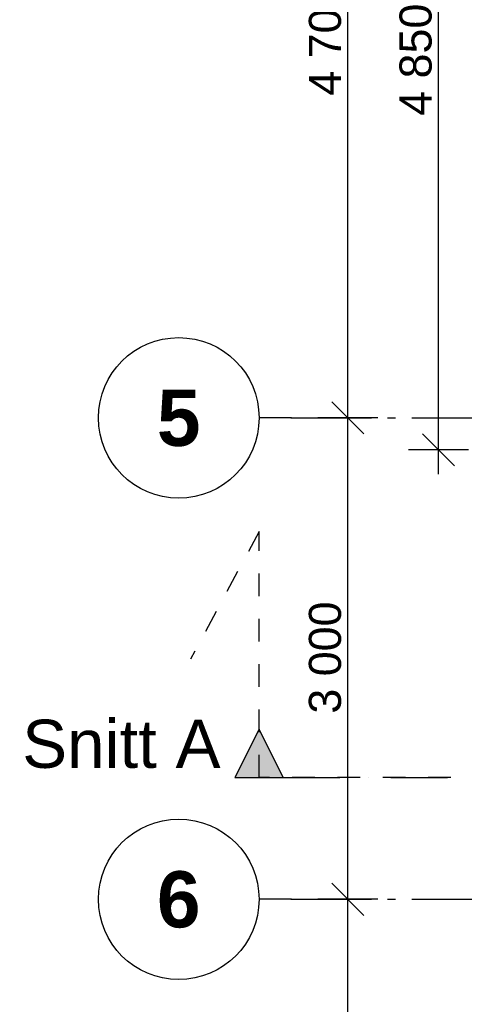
# Model space of a CAD drawing. Header units: millimetres. Extents: x 158466 to 263668, y 129175 to 189280.
# Tile 7 of 55: x 170263 to 173030, y 164740 to 170875. Entities that reach past the tile are written whole.
import ezdxf
from ezdxf.enums import TextEntityAlignment as Align

# ---------------------------------------------------------------- set-up
doc = ezdxf.new("R2010")
doc.units = ezdxf.units.MM
doc.header["$LTSCALE"] = 0.5
doc.header["$MEASUREMENT"] = 0
for name, pattern in [('Akselinje', [1500, 1000, -200, 100, -200]), ('PLINE', [0]), ('Prikk & stiplet', [1340.555525, 705.555534, -352.777767, 0, -282.222223]), ('Små Stiplet', [564.444444, 282.222222, -282.222222])]:
    doc.linetypes.add(name, pattern=pattern)
for name, color, linetype in [('315- Utstyr for sanitærinstallasjoner(Nye konstruksjoner)', 7, 'Continuous'), ('822- Modullinjer(Nye konstruksjoner)', 7, 'Continuous'), ('842-M___1_100 Målsetting bygning(Nye konstruksjoner)', 7, 'Continuous'), ('852- Snittmarkør', 7, 'Continuous')]:
    doc.layers.add(name, color=color, linetype=linetype)
doc.styles.add('GENERATED_STYLE_1', font='arial.ttf')
doc.styles.add('GENERATED_STYLE_3', font='arialbd.ttf')
doc.dimstyles.new('GENERATED_STYLE__1', dxfattribs={"dimtxt": 200, "dimasz": 190, "dimexe": 0.18, "dimexo": 0.0625, "dimgap": 0, "dimtad": 1, "dimdec": 0, "dimzin": 0, "dimdsep": 46, "dimtxsty": 'GENERATED_STYLE_1', "dimblk": 'ARROWHEAD_6', "dimblk1": 'ARROWHEAD_6', "dimblk2": 'ARROWHEAD_6', "dimcen": 0.09, "dimse1": 1, "dimse2": 1, "dimclrd": 256, "dimclre": 256, "dimclrt": 256, "dimadec": 1, "dimazin": 0, "dimtfac": 1, "dimtdec": 4, "dimtmove": 0, "dimatfit": 3, "dimfxl": 1, "dimtolj": 1, "dimtzin": 0, "dimarcsym": 0})

# ---------------------------------------------------------------- blocks, each defined once
blk = doc.blocks.new('*D382')
at = {"layer": '842-M___1_100 Målsetting bygning(Nye konstruksjoner)', "linetype": 'PLINE', "transparency": 16777216}
for p, q in [((172205.7, 165493.7), (172405.7, 165293.7)), ((172493.2, 165393.7), (172118.2, 165393.7)), ((172305.7, 162893.7), (172305.7, 165393.7)), ((172205.7, 162993.7), (172405.7, 162793.7)), ((172493.2, 162893.7), (172118.2, 162893.7))]:
    blk.add_line(p, q, dxfattribs=at)
at = {"layer": '842-M___1_100 Målsetting bygning(Nye konstruksjoner)', "transparency": 16777216, "insert": (172265.7, 163800.5), "char_height": 200, "attachment_point": 7, "rotation": 90, "style": 'GENERATED_STYLE_1'}
blk.add_mtext('\\A1;{\\pql;\\fArial|b0|i0|c0|p0;\\W1.000000;2\xa0500}', dxfattribs=at)
blk = doc.blocks.new('ARROWHEAD_6')
at = {"linetype": 'Continuous'}
for p, q in [((-0.5, -0.5), (0.5, 0.5)), ((0, 0), (-1, 0))]:
    blk.add_line(p, q, dxfattribs=at)
blk = doc.blocks.new('*D383')
at = {"layer": '842-M___1_100 Målsetting bygning(Nye konstruksjoner)', "linetype": 'PLINE', "transparency": 16777216}
for p, q in [((172205.7, 168493.7), (172405.7, 168293.7)), ((172493.2, 168393.7), (172118.2, 168393.7)), ((172305.7, 165393.7), (172305.7, 168393.7)), ((172205.7, 165493.7), (172405.7, 165293.7)), ((172493.2, 165393.7), (172118.2, 165393.7))]:
    blk.add_line(p, q, dxfattribs=at)
at = {"layer": '842-M___1_100 Målsetting bygning(Nye konstruksjoner)', "transparency": 16777216, "insert": (172265.7, 166550.5), "char_height": 200, "attachment_point": 7, "rotation": 90, "style": 'GENERATED_STYLE_1'}
blk.add_mtext('\\A1;{\\pql;\\fArial|b0|i0|c0|p0;\\W1.000000;3\xa0000}', dxfattribs=at)
blk = doc.blocks.new('*D384')
at = {"layer": '842-M___1_100 Målsetting bygning(Nye konstruksjoner)', "linetype": 'PLINE', "transparency": 16777216}
for p, q in [((172205.7, 173193.7), (172405.7, 172993.7)), ((172493.2, 173093.7), (172118.2, 173093.7)), ((172305.7, 168393.7), (172305.7, 173093.7)), ((172205.7, 168493.7), (172405.7, 168293.7)), ((172493.2, 168393.7), (172118.2, 168393.7))]:
    blk.add_line(p, q, dxfattribs=at)
at = {"layer": '842-M___1_100 Målsetting bygning(Nye konstruksjoner)', "transparency": 16777216, "insert": (172265.7, 170400.5), "char_height": 200, "attachment_point": 7, "rotation": 90, "style": 'GENERATED_STYLE_1'}
blk.add_mtext('\\A1;{\\pql;\\fArial|b0|i0|c0|p0;\\W1.000000;4\xa0700}', dxfattribs=at)
blk = doc.blocks.new('*D404')
at = {"layer": '842-M___1_100 Målsetting bygning(Nye konstruksjoner)', "linetype": 'PLINE', "transparency": 16777216}
for p, q in [((172969.8, 172943.7), (172769.8, 173143.7)), ((173057.3, 173043.7), (172682.3, 173043.7)), ((172869.8, 168193.7), (172869.8, 173043.7)), ((172769.8, 168293.7), (172969.8, 168093.7)), ((173057.3, 168193.7), (172682.3, 168193.7)), ((172869.8, 168043.7), (172869.8, 168193.7))]:
    blk.add_line(p, q, dxfattribs=at)
at = {"layer": '842-M___1_100 Målsetting bygning(Nye konstruksjoner)', "transparency": 16777216, "char_height": 200, "attachment_point": 7, "rotation": 90, "style": 'GENERATED_STYLE_1'}
for s, insert in [('\\A1;{\\pql;\\fArial|b0|i0|c0|p0;\\W1.000000;100}', (172549.8, 172864.8)), ('\\A1;{\\pql;\\fArial|b0|i0|c0|p0;\\W1.000000;4\xa0850}', (172829.8, 170275.5))]:
    blk.add_mtext(s, dxfattribs=dict(at, insert=insert))
blk = doc.blocks.new('Standard grid marker[258]_1', base_point=(171752.9, 165393.7))
at = {"layer": '822- Modullinjer(Nye konstruksjoner)', "linetype": 'Akselinje'}
for q in [(171752.9, 165393.7), (202944.9, 165393.7)]:
    blk.add_line((171952.9, 165393.7), q, dxfattribs=at)
at = {"layer": '822- Modullinjer(Nye konstruksjoner)', "linetype": 'PLINE'}
blk.add_circle((171252.9, 165393.7), 500, dxfattribs=at)
at = {"layer": '822- Modullinjer(Nye konstruksjoner)', "linetype": 'Akselinje'}
blk.add_point((171952.9, 165393.7), dxfattribs=at)
blk.add_point((171952.9, 165393.7), dxfattribs=at)
at = {"layer": '822- Modullinjer(Nye konstruksjoner)', "style": 'GENERATED_STYLE_3'}
for tag, p in [('AC_MarkerText_1_0', (171252.9, 165568.7)), ('AC_MarkerText_1_1', (203644.9, 165568.7))]:
    blk.add_attdef(tag, text='', height=350, dxfattribs=at).set_placement(p, align=Align.TOP_CENTER)
blk = doc.blocks.new('Standard grid marker[264]_1', base_point=(171752.9, 168393.7))
at = {"layer": '822- Modullinjer(Nye konstruksjoner)', "linetype": 'Akselinje'}
for q in [(171752.9, 168393.7), (202944.9, 168393.7)]:
    blk.add_line((171952.9, 168393.7), q, dxfattribs=at)
at = {"layer": '822- Modullinjer(Nye konstruksjoner)', "linetype": 'PLINE'}
blk.add_circle((171252.9, 168393.7), 500, dxfattribs=at)
at = {"layer": '822- Modullinjer(Nye konstruksjoner)', "linetype": 'Akselinje'}
blk.add_point((171952.9, 168393.7), dxfattribs=at)
blk.add_point((171952.9, 168393.7), dxfattribs=at)
at = {"layer": '822- Modullinjer(Nye konstruksjoner)', "style": 'GENERATED_STYLE_3'}
for tag, p in [('AC_MarkerText_1_0', (171252.9, 168568.7)), ('AC_MarkerText_1_1', (203644.9, 168568.7))]:
    blk.add_attdef(tag, text='', height=350, dxfattribs=at).set_placement(p, align=Align.TOP_CENTER)

msp = doc.modelspace()

# ---------------------------------------------------------------- hatches: boundary and pattern name
at = {"layer": '852- Snittmarkør', "linetype": 'Continuous'}
msp.add_hatch(color=256, dxfattribs=at).paths.add_polyline_path([(171602.9, 166153.7), (171902.9, 166153.7), (171752.9, 166453.7)])

# ---------------------------------------------------------------- linework, layer by layer
at = {"layer": '315- Utstyr for sanitærinstallasjoner(Nye konstruksjoner)', "linetype": 'Små Stiplet'}
for p, q in [((171752.9, 167685.5), (171326.9, 166889.7)), ((171752.9, 166153.7), (171752.9, 167685.5)), ((203144.9, 166153.7), (171752.9, 166153.7))]:
    msp.add_line(p, q, dxfattribs=at)
at = {"layer": '852- Snittmarkør', "linetype": 'Prikk & stiplet'}
msp.add_line((171902.9, 166153.7), (202994.9, 166153.7), dxfattribs=at)
at = {"layer": '852- Snittmarkør', "linetype": 'PLINE', "flags": 128}
msp.add_lwpolyline([(171602.9, 166153.7), (171902.9, 166153.7), (171752.9, 166453.7)], close=True, dxfattribs=at)

# ---------------------------------------------------------------- block references
at = {"layer": '822- Modullinjer(Nye konstruksjoner)', "linetype": 'PLINE'}
ref = msp.add_blockref('Standard grid marker[264]_1', (171752.9, 168393.7), dxfattribs=at)
ref.add_attrib('AC_MarkerText_1', '5', dxfattribs={"color": 7, "height": 350, "style": 'GENERATED_STYLE_3'}).set_placement((171252.9, 168568.7), align=Align.TOP_CENTER)
ref = msp.add_blockref('Standard grid marker[258]_1', (171752.9, 165393.7), dxfattribs=at)
ref.add_attrib('AC_MarkerText_1', '6', dxfattribs={"color": 7, "height": 350, "style": 'GENERATED_STYLE_3'}).set_placement((171252.9, 165568.7), align=Align.TOP_CENTER)

# ---------------------------------------------------------------- texts
at = {"layer": '852- Snittmarkør', "insert": (171512.9, 166208.6), "char_height": 300, "attachment_point": 9, "style": 'GENERATED_STYLE_1'}
msp.add_mtext('\\A1;{\\pqr;\\pt0;\\fArial|b0|i0|c0|p0;\\W1.000000;Snitt A}', dxfattribs=at)

# ---------------------------------------------------------------- dimensions: what is measured, and where the dimension line sits
at = {"layer": '842-M___1_100 Målsetting bygning(Nye konstruksjoner)', "linetype": 'Continuous'}
for base, p1, p2, picture, middle in [((172869.8, 173043.7), (173252.9, 168193.7), (173252.9, 173043.7), '*D404', (172729.8, 170618.6)), ((172305.7, 173093.7), (171752.9, 168393.7), (171771, 173093.7), '*D384', (172165.7, 170743.6)), ((172305.7, 168393.7), (171752.9, 165393.7), (171752.9, 168393.7), '*D383', (172165.7, 166893.6)), ((172305.7, 165393.7), (171952.9, 162893.7), (171752.9, 165393.7), '*D382', (172165.7, 164143.6))]:
    dim = msp.add_linear_dim(base=base, p1=p1, p2=p2, angle=90, dimstyle='GENERATED_STYLE__1', dxfattribs=at)
    dim.commit()
    dim.dimension.update_dxf_attribs({"geometry": picture, "text_midpoint": middle, "dimtype": 160, "text_rotation": 90})

doc.saveas('drawing.dxf')
